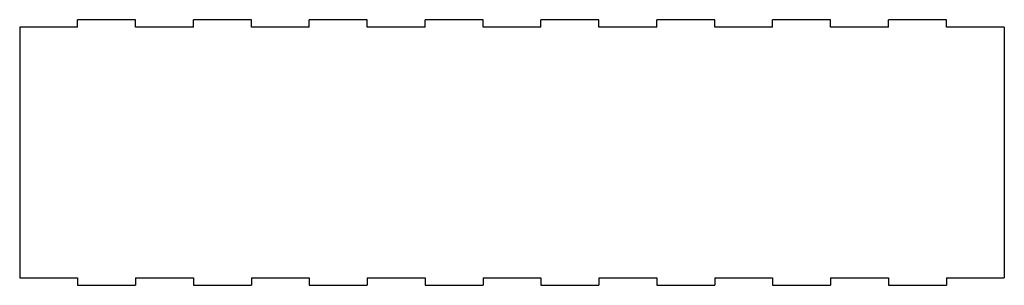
# Model space of a CAD drawing. Extents: x -418 to -1, y -1154 to -1042.
import ezdxf

# ---------------------------------------------------------------- set-up
doc = ezdxf.new("R2010")
doc.units = 0
doc.layers.add('VISIBLE', color=7, linetype='CONTINUOUS')

msp = doc.modelspace()

# ---------------------------------------------------------------- linework, layer by layer
at = {"layer": 'VISIBLE'}
for p, q in [((-393.94, -1044.67), (-393.94, -1041.5)), ((-369.38, -1041.5), (-393.94, -1041.5)), ((-369.38, -1044.67), (-369.38, -1041.5)), ((-320.26, -1041.5), (-344.82, -1041.5)), ((-344.82, -1044.67), (-344.82, -1041.5)), ((-320.26, -1044.67), (-320.26, -1041.5)), ((-271.15, -1041.5), (-295.71, -1041.5)), ((-295.71, -1044.67), (-295.71, -1041.5)), ((-271.15, -1044.67), (-271.15, -1041.5)), ((-222.03, -1041.5), (-246.59, -1041.5)), ((-246.59, -1044.67), (-246.59, -1041.5)), ((-222.03, -1044.67), (-222.03, -1041.5)), ((-172.91, -1041.5), (-197.47, -1041.5)), ((-197.47, -1044.67), (-197.47, -1041.5)), ((-172.91, -1044.67), (-172.91, -1041.5)), ((-123.79, -1041.5), (-148.35, -1041.5)), ((-148.35, -1044.67), (-148.35, -1041.5)), ((-123.79, -1044.67), (-123.79, -1041.5)), ((-74.68, -1041.5), (-99.24, -1041.5)), ((-99.24, -1044.67), (-99.24, -1041.5)), ((-74.68, -1044.67), (-74.68, -1041.5)), ((-25.56, -1041.5), (-50.12, -1041.5)), ((-50.12, -1044.67), (-50.12, -1041.5)), ((-25.56, -1044.67), (-25.56, -1041.5)), ((-393.94, -1044.67), (-418.5, -1044.67)), ((-418.5, -1044.67), (-418.5, -1150.83)), ((-344.82, -1044.67), (-369.38, -1044.67)), ((-295.71, -1044.67), (-320.26, -1044.67)), ((-246.59, -1044.67), (-271.15, -1044.67)), ((-197.47, -1044.67), (-222.03, -1044.67)), ((-148.35, -1044.67), (-172.91, -1044.67)), ((-99.24, -1044.67), (-123.79, -1044.67)), ((-50.12, -1044.67), (-74.68, -1044.67)), ((-1, -1044.67), (-25.56, -1044.67)), ((-1, -1044.67), (-1, -1150.83)), ((-418.5, -1150.83), (-393.94, -1150.83)), ((-393.94, -1150.83), (-393.94, -1154)), ((-369.38, -1150.83), (-369.38, -1154)), ((-369.38, -1150.83), (-344.82, -1150.83)), ((-344.82, -1150.83), (-344.82, -1154)), ((-320.26, -1150.83), (-320.26, -1154)), ((-320.26, -1150.83), (-295.71, -1150.83)), ((-295.71, -1150.83), (-295.71, -1154)), ((-271.15, -1150.83), (-271.15, -1154)), ((-271.15, -1150.83), (-246.59, -1150.83)), ((-246.59, -1150.83), (-246.59, -1154)), ((-222.03, -1150.83), (-222.03, -1154)), ((-222.03, -1150.83), (-197.47, -1150.83)), ((-197.47, -1150.83), (-197.47, -1154)), ((-172.91, -1150.83), (-172.91, -1154)), ((-172.91, -1150.83), (-148.35, -1150.83)), ((-148.35, -1150.83), (-148.35, -1154)), ((-123.79, -1150.83), (-123.79, -1154)), ((-123.79, -1150.83), (-99.24, -1150.83)), ((-99.24, -1150.83), (-99.24, -1154)), ((-74.68, -1150.83), (-74.68, -1154)), ((-74.68, -1150.83), (-50.12, -1150.83)), ((-50.12, -1150.83), (-50.12, -1154)), ((-25.56, -1150.83), (-25.56, -1154)), ((-25.56, -1150.83), (-1, -1150.83)), ((-393.94, -1154), (-369.38, -1154)), ((-344.82, -1154), (-320.26, -1154)), ((-295.71, -1154), (-271.15, -1154)), ((-246.59, -1154), (-222.03, -1154)), ((-197.47, -1154), (-172.91, -1154)), ((-148.35, -1154), (-123.79, -1154)), ((-99.24, -1154), (-74.68, -1154)), ((-50.12, -1154), (-25.56, -1154))]:
    msp.add_line(p, q, dxfattribs=at)

doc.saveas('drawing.dxf')
